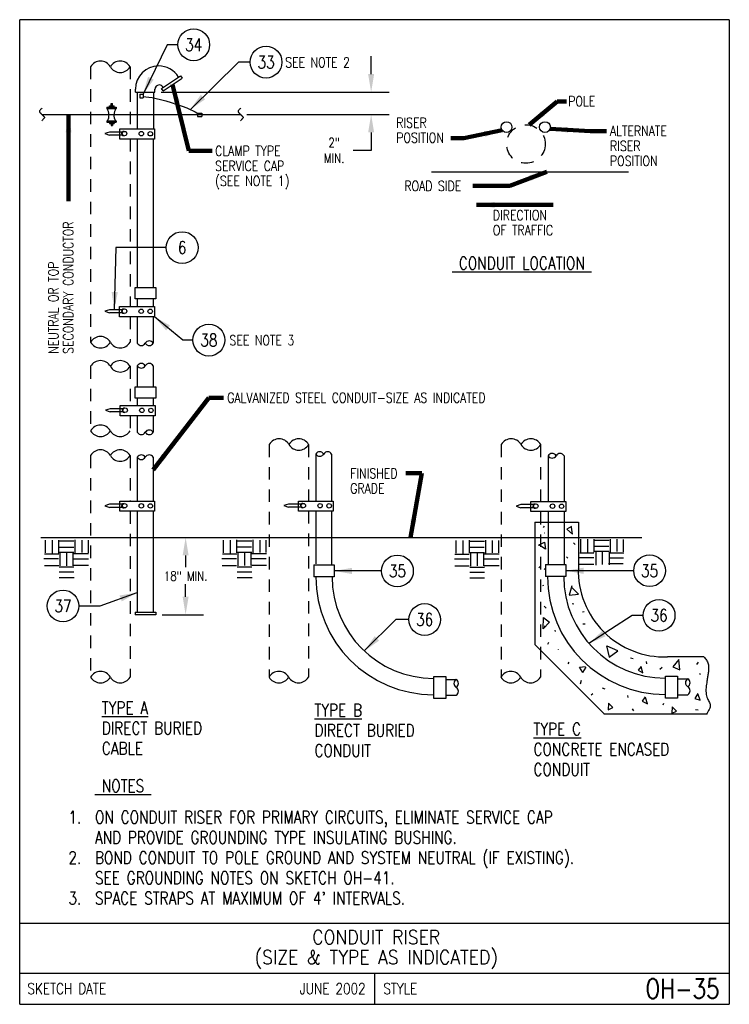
# Model space of a CAD drawing. Extents: x 0 to 7.1, y 0 to 9.85.
import ezdxf
from ezdxf.enums import TextEntityAlignment as Align

# ---------------------------------------------------------------- set-up
doc = ezdxf.new("R2010")
doc.units = 0
doc.header["$MEASUREMENT"] = 0
doc.linetypes.add('HIDDEN2', pattern=[0.1875, 0.125, -0.0625])
doc.layers.get('0').update_dxf_attribs({"color": 2, "linetype": 'CONTINUOUS'})
doc.layers.get('Defpoints').update_dxf_attribs({"linetype": 'CONTINUOUS'})
doc.layers.add('E-DETL', color=2, linetype='CONTINUOUS')
doc.layers.add('E-DETL-TEXT', color=3, linetype='CONTINUOUS')
doc.styles.add('ROMANS', font='ROMANS.SHX', dxfattribs={"width": 0.8, "height": 0.125})
doc.styles.get("Standard").update_dxf_attribs({"font": 'ROMANS.SHX', "width": 0.8, "height": 0.125})
doc.dimstyles.get("Standard").update_dxf_attribs({"dimtxt": 0.18, "dimasz": 0.18, "dimexe": 0.18, "dimexo": 0.0625, "dimgap": 0.09, "dimtad": 0, "dimtih": 1, "dimtoh": 1, "dimdec": 4, "dimzin": 0, "dimdsep": 46, "dimtxsty": 'Standard', "dimcen": 0.09, "dimadec": 0, "dimazin": 0, "dimtfac": 1, "dimtdec": 4, "dimtofl": 0, "dimtmove": 0, "dimatfit": 3, "dimfxl": 0, "dimtolj": 1, "dimtzin": 0, "dimarcsym": 0})

# ---------------------------------------------------------------- blocks, each defined once
blk = doc.blocks.new('*X0')
for p, q in [((6.256063, 5.658628), (6.253042, 5.657957)), ((6.254989, 5.306617), (6.248211, 5.291304)), ((6.244271, 5.12901), (6.240421, 5.139597)), ((6.25197, 4.733438), (6.252933, 4.72285)), ((6.394402, 4.490897), (6.393439, 4.495709)), ((6.601954, 4.318619), (6.663237, 4.32522)), ((6.638022, 4.266593), (6.601954, 4.318619)), ((6.638022, 4.266593), (6.671483, 4.318083)), ((6.614787, 4.152109), (6.622486, 4.188683)), ((6.894464, 3.957705), (6.888683, 3.892961)), ((6.894464, 3.957705), (6.937931, 3.916084)), ((7.442433, 3.94133), (7.447245, 3.959617)), ((6.888683, 3.892961), (6.937931, 3.916084)), ((7.531559, 3.920169), (7.526042, 3.858291)), ((7.531559, 3.920169), (7.575026, 3.878548)), ((7.531786, 3.858261), (7.575026, 3.878548))]:
    blk.add_line(p, q)
blk = doc.blocks.new('BREAK')
at = {"color": 0, "linetype": 'Continuous'}
blk.add_lwpolyline([(0, 0.0625), (-0.0055, 0.057), (-0.0103, 0.0521), (-0.0144, 0.0479), (-0.0177, 0.0441), (-0.0205, 0.0408), (-0.0225, 0.0378), (-0.0239, 0.0351), (-0.0247, 0.0326), (-0.0249, 0.0302), (-0.0246, 0.0279), (-0.0238, 0.0257), (-0.0226, 0.0236), (-0.0211, 0.0216), (-0.0194, 0.0196), (-0.0176, 0.0176), (-0.0156, 0.0156), (-0.0137, 0.0137), (-0.0117, 0.0117), (-0.0098, 0.0098), (-0.0078, 0.0078), (-0.0059, 0.0059), (-0.0039, 0.0039), (-0.002, 0.002), (0, 0), (0.002, -0.002), (0.0039, -0.0039), (0.0059, -0.0059), (0.0078, -0.0078), (0.0098, -0.0098), (0.0117, -0.0117), (0.0137, -0.0137), (0.0156, -0.0156), (0.0176, -0.0176), (0.0194, -0.0196), (0.0211, -0.0216), (0.0226, -0.0236), (0.0238, -0.0257), (0.0246, -0.0279), (0.0249, -0.0302), (0.0247, -0.0326), (0.0239, -0.0351), (0.0225, -0.0378), (0.0205, -0.0408), (0.0177, -0.0441), (0.0144, -0.0479), (0.0103, -0.0521), (0.0055, -0.057), (0, -0.0625)], dxfattribs=at)
blk = doc.blocks.new('*D2')
at = {"layer": 'Defpoints', "color": 0}
for p in [(1.3531, 9.1236), (2.2111, 8.9006), (3.5181, 8.9006)]:
    blk.add_point(p, dxfattribs=at)
at = {"layer": 'E-DETL-TEXT'}
for p, q in [((3.5181, 9.3036), (3.5181, 9.4836)), ((1.4156, 9.1236), (3.6981, 9.1236)), ((2.2736, 8.9006), (3.6981, 8.9006)), ((3.5181, 8.7206), (3.5181, 8.5406)), ((3.5181, 8.5406), (3.3381, 8.5406))]:
    blk.add_line(p, q, dxfattribs=at)
for points in [[(3.4881, 9.3036), (3.5481, 9.3036), (3.5181, 9.1236)], [(3.4881, 8.7206), (3.5481, 8.7206), (3.5181, 8.9006)]]:
    blk.add_solid(points, dxfattribs=at)
at = {"layer": 'E-DETL-TEXT', "insert": (3.1481, 8.5406), "char_height": 0.09375, "attachment_point": 5, "style": 'ROMANS'}
blk.add_mtext('\\A1;2"\\PMIN.', dxfattribs=at)

msp = doc.modelspace()

# ---------------------------------------------------------------- linework, layer by layer
at = {"layer": 'E-DETL'}
for p, q in [((7.1036, 9.8484), (0, 9.8484)), ((0, 0), (0, 9.8484)), ((7.1036, 9.8484), (7.1036, 0)), ((0.8718, 8.9747), (0.8718, 8.9587)), ((0.8718, 8.9747), (0.9665, 8.9747)), ((0.8987, 8.9877), (0.9445, 8.9877)), ((0.8987, 8.9747), (0.8987, 8.9877)), ((0.9146, 8.9877), (0.9146, 9.0085)), ((0.9146, 9.0085), (0.929, 9.0085)), ((0.929, 8.9877), (0.929, 9.0085)), ((0.9445, 8.9747), (0.9445, 8.9877)), ((0.9665, 8.9747), (0.9665, 8.9587)), ((0.2224, 8.9006), (2.2111, 8.9006)), ((0.8718, 8.9587), (0.9665, 8.9587)), ((1.7815, 8.9143), (1.7815, 8.8789)), ((1.7815, 8.9143), (1.8232, 8.9143)), ((1.7815, 8.8789), (1.8232, 8.8789)), ((1.8232, 8.9143), (1.8232, 8.8789)), ((0.8725, 8.8362), (0.8725, 8.8234)), ((0.8725, 8.8362), (0.9674, 8.8362)), ((0.8725, 8.8234), (0.9674, 8.8234)), ((0.8987, 8.8234), (0.8987, 8.8105)), ((0.8987, 8.8105), (0.9445, 8.8105)), ((0.9146, 8.8105), (0.9146, 8.7897)), ((0.9146, 8.7897), (0.929, 8.7897)), ((0.929, 8.8105), (0.929, 8.7897)), ((0.9445, 8.8234), (0.9445, 8.8105)), ((0.9674, 8.8362), (0.9674, 8.8234)), ((4.1212, 8.3283), (6.0953, 8.3283)), ((5.1578, 4.8233), (5.1578, 3.5979)), ((5.1578, 4.8233), (5.5924, 4.8233)), ((5.2511, 4.783), (5.2386, 4.7707)), ((5.5233, 4.7779), (5.4756, 4.7516)), ((5.4756, 4.7516), (5.5347, 4.702)), ((5.5347, 4.702), (5.5248, 4.7736)), ((5.5924, 4.8233), (5.5924, 4.3647)), ((0.2122, 4.6699), (6.2292, 4.6699)), ((0.2557, 4.6424), (0.2557, 4.5147)), ((0.3267, 4.6425), (0.3267, 4.5107)), ((0.3898, 4.643), (0.3898, 4.5137)), ((0.3967, 4.6345), (0.5435, 4.6345)), ((0.553, 4.6442), (0.553, 4.513)), ((0.6213, 4.6423), (0.6213, 4.5186)), ((0.6842, 4.6409), (0.6842, 4.5168)), ((1.546, 4.6696), (1.9307, 4.6696)), ((2.0369, 4.6437), (2.0369, 4.5161)), ((2.108, 4.6438), (2.108, 4.5121)), ((2.1711, 4.6443), (2.1711, 4.515)), ((2.178, 4.6359), (2.3248, 4.6359)), ((2.3343, 4.6455), (2.3343, 4.5143)), ((2.4026, 4.6436), (2.4026, 4.5199)), ((2.4655, 4.6422), (2.4655, 4.5181)), ((4.3647, 4.6404), (4.3647, 4.5127)), ((4.4358, 4.6405), (4.4358, 4.5087)), ((4.4989, 4.641), (4.4989, 4.5117)), ((4.5058, 4.6325), (4.6526, 4.6325)), ((4.6621, 4.6422), (4.6621, 4.511)), ((4.7304, 4.6403), (4.7304, 4.5166)), ((4.7933, 4.6389), (4.7933, 4.5148)), ((5.6132, 4.6517), (5.6132, 4.524)), ((5.6842, 4.6518), (5.6842, 4.5201)), ((5.7474, 4.6523), (5.7474, 4.523)), ((5.7542, 4.6439), (5.901, 4.6439)), ((5.9105, 4.6535), (5.9105, 4.5223)), ((5.9788, 4.6516), (5.9788, 4.5279)), ((6.0417, 4.6502), (6.0417, 4.5261)), ((0.3955, 4.573), (0.5407, 4.573)), ((2.1768, 4.5743), (2.3219, 4.5743)), ((4.5046, 4.571), (4.6497, 4.571)), ((5.1941, 4.5939), (5.2541, 4.6218)), ((5.2619, 4.5531), (5.1959, 4.5947)), ((5.2541, 4.6218), (5.2619, 4.5531)), ((5.5439, 4.6167), (5.5618, 4.5998)), ((5.753, 4.5823), (5.8982, 4.5823)), ((5.7538, 4.5312), (5.901, 4.5312)), ((0.2433, 4.4582), (0.3899, 4.4582)), ((0.2484, 4.5052), (0.3908, 4.5052)), ((0.3963, 4.5219), (0.5435, 4.5219)), ((0.4026, 4.5135), (0.4026, 4.3858)), ((0.4698, 4.5146), (0.4698, 4.3874)), ((0.5337, 4.5172), (0.5337, 4.3873)), ((0.5391, 4.4563), (0.6877, 4.4563)), ((0.5424, 4.5079), (0.6901, 4.5079)), ((2.0246, 4.4595), (2.1712, 4.4595)), ((2.0297, 4.5066), (2.1721, 4.5066)), ((2.1775, 4.5232), (2.3248, 4.5232)), ((2.1839, 4.5148), (2.1839, 4.3871)), ((2.2511, 4.516), (2.2511, 4.3888)), ((2.315, 4.5185), (2.315, 4.3887)), ((2.3204, 4.4576), (2.469, 4.4576)), ((2.3236, 4.5092), (2.4714, 4.5092)), ((4.3524, 4.4562), (4.499, 4.4562)), ((4.3575, 4.5032), (4.4999, 4.5032)), ((4.5053, 4.5199), (4.6526, 4.5199)), ((4.5117, 4.5115), (4.5117, 4.3838)), ((4.5789, 4.5126), (4.5789, 4.3854)), ((4.6428, 4.5152), (4.6428, 4.3853)), ((4.6482, 4.4543), (4.7968, 4.4543)), ((4.6514, 4.5059), (4.7992, 4.5059)), ((5.4735, 4.4772), (5.4887, 4.4619)), ((5.6009, 4.4675), (5.7475, 4.4675)), ((5.6059, 4.5146), (5.7483, 4.5146)), ((5.7664, 4.5231), (5.7664, 4.3918)), ((5.8324, 4.5295), (5.8324, 4.3975)), ((5.8966, 4.4656), (6.0452, 4.4656)), ((5.8999, 4.5172), (6.0476, 4.5172)), ((5.9018, 4.5231), (5.9018, 4.3955)), ((0.2472, 4.3886), (0.3903, 4.3886)), ((0.3969, 4.3743), (0.5428, 4.3743)), ((0.5411, 4.3923), (0.6902, 4.3923)), ((2.0285, 4.3899), (2.1715, 4.3899)), ((2.1782, 4.3756), (2.324, 4.3756)), ((2.3224, 4.3936), (2.4715, 4.3936)), ((4.3563, 4.3866), (4.4993, 4.3866)), ((4.506, 4.3723), (4.6518, 4.3723)), ((4.6502, 4.3903), (4.7993, 4.3903)), ((5.2105, 4.3785), (5.1959, 4.367)), ((5.5997, 4.4009), (5.7464, 4.4009)), ((5.8953, 4.4075), (6.0419, 4.4075)), ((0.3954, 4.2675), (0.545, 4.2675)), ((0.3956, 4.3244), (0.5422, 4.3244)), ((2.1767, 4.2688), (2.3263, 4.2688)), ((2.1769, 4.3258), (2.3235, 4.3258)), ((4.5045, 4.2655), (4.6541, 4.2655)), ((4.5047, 4.3224), (4.6513, 4.3224)), ((5.5284, 4.1843), (5.4992, 4.0912)), ((5.595, 4.1036), (5.5263, 4.1706)), ((5.4992, 4.0912), (5.595, 4.1036)), ((5.2487, 3.9818), (5.2717, 3.9627)), ((5.5299, 4.0097), (5.5466, 4.0046)), ((5.2386, 3.7546), (5.2428, 3.8681)), ((5.2448, 3.8699), (5.3042, 3.8214)), ((5.6353, 3.9265), (5.6499, 3.9292)), ((5.3042, 3.8214), (5.2386, 3.7546)), ((5.6389, 3.8064), (5.6594, 3.8064)), ((5.356, 3.741), (5.3615, 3.7282)), ((5.8517, 2.904), (5.1578, 3.5979)), ((5.2923, 3.6173), (5.2825, 3.5979)), ((5.8744, 3.5869), (5.9024, 3.4737)), ((5.989, 3.537), (5.8809, 3.581)), ((5.9024, 3.4737), (5.989, 3.537)), ((6.1421, 3.4555), (6.1158, 3.4609)), ((6.8489, 3.475), (6.4851, 3.475)), ((6.5967, 3.4493), (6.5388, 3.3766)), ((6.6087, 3.3453), (6.5979, 3.4493)), ((5.4908, 3.4064), (5.5018, 3.4228)), ((6.2212, 3.3788), (6.1896, 3.3407)), ((6.2382, 3.3152), (6.2203, 3.3758)), ((6.2728, 3.4281), (6.2749, 3.4061)), ((6.4316, 3.3678), (6.4066, 3.3477)), ((6.5388, 3.3766), (6.6087, 3.3453)), ((6.7928, 3.423), (6.7737, 3.4002)), ((6.1896, 3.3407), (6.2382, 3.3152)), ((6.8036, 3.3136), (6.8113, 3.2981)), ((5.8293, 3.1647), (5.8573, 3.154)), ((5.736, 3.1042), (5.7201, 3.092)), ((6.083, 3.0902), (6.0869, 3.0695)), ((6.2617, 3.0767), (6.2323, 3.0328)), ((6.2843, 3.0058), (6.263, 3.0682)), ((6.7871, 3.1095), (6.7597, 3.0588)), ((6.7597, 3.0588), (6.8134, 3.0432)), ((6.8134, 3.0432), (6.7904, 3.0996)), ((6.1295, 2.955), (6.1441, 2.9367)), ((6.2323, 3.0328), (6.2843, 3.0058)), ((5.8475, 2.904), (6.882, 2.904)), ((6.7638, 2.9477), (6.7916, 2.9445)), ((0, 0.8125), (7.1036, 0.8125)), ((0, 0.3125), (7.1036, 0.3125)), ((3.5518, 0.3125), (3.5518, 0)), ((0, 0), (7.1036, 0))]:
    msp.add_line(p, q, dxfattribs=at)
at = {"layer": 'E-DETL', "linetype": 'HIDDEN2'}
for p, q in [((0.7104, 9.3776), (0.7104, 6.6224)), ((1.105, 9.3776), (1.105, 8.7552)), ((1.105, 8.6538), (1.105, 6.9792)), ((1.105, 6.8778), (1.105, 6.6224)), ((0.7104, 6.3813), (0.7104, 5.7366)), ((1.105, 6.3813), (1.105, 5.9883)), ((1.105, 5.8868), (1.105, 5.7366)), ((2.4976, 5.5993), (2.4976, 3.2731)), ((2.8906, 5.5993), (2.8906, 5.0341)), ((4.8209, 5.5993), (4.8209, 3.2731)), ((5.2124, 5.5993), (5.2124, 5.0261)), ((0.7104, 5.4886), (0.7104, 3.2731)), ((1.105, 5.4886), (1.105, 5.0326)), ((1.105, 4.9312), (1.105, 3.2731)), ((2.8906, 4.9327), (2.8906, 3.2731)), ((5.2124, 4.9242), (5.2124, 3.2731))]:
    msp.add_line(p, q, dxfattribs=at)
at = {"layer": 'E-DETL', "color": 4}
for p, q in [((1.4199, 9.1604), (1.6092, 9.2881)), ((1.4367, 9.1355), (1.626, 9.2632)), ((1.6092, 9.2881), (1.626, 9.2632)), ((1.4367, 9.1355), (1.4199, 9.1604)), ((1.1579, 9.1236), (1.3531, 9.1236)), ((1.159, 9.1234), (1.159, 9.1546)), ((1.1783, 8.7549), (1.1783, 9.1203)), ((1.2026, 9.1028), (1.2026, 9.0655)), ((1.2026, 9.1028), (1.2352, 9.1028)), ((1.2026, 9.0655), (1.2352, 9.0655)), ((1.2352, 9.1028), (1.2352, 9.0655)), ((1.338, 9.1236), (1.338, 8.7548)), ((1.3531, 9.1236), (1.3531, 9.1531)), ((0.8998, 8.7238), (0.8533, 8.7091)), ((0.8533, 8.7091), (0.9003, 8.6927)), ((1.0241, 8.7238), (0.8998, 8.7238)), ((1.0246, 8.6927), (0.9003, 8.6927)), ((1.0014, 8.6538), (1.0014, 8.7552)), ((1.0014, 8.7552), (1.3492, 8.7552)), ((1.3492, 8.7552), (1.3492, 8.6538)), ((1.3492, 8.6538), (1.0014, 8.6538)), ((1.1776, 8.6542), (1.1776, 7.17)), ((1.3373, 8.654), (1.3373, 7.17)), ((1.1569, 7.0562), (1.1569, 7.17)), ((1.1569, 7.17), (1.3633, 7.17)), ((1.3633, 7.17), (1.3633, 7.0562)), ((1.3633, 7.0562), (1.1569, 7.0562)), ((1.1776, 7.0562), (1.1776, 6.9792)), ((1.3373, 7.0558), (1.3373, 6.9792)), ((0.8991, 6.9478), (0.8526, 6.9331)), ((0.8526, 6.9331), (0.8996, 6.9167)), ((1.0234, 6.9478), (0.8991, 6.9478)), ((1.0238, 6.9167), (0.8996, 6.9167)), ((1.0007, 6.8778), (1.0007, 6.9792)), ((1.0007, 6.9792), (1.3485, 6.9792)), ((1.3485, 6.9792), (1.3485, 6.8778)), ((1.3485, 6.8778), (1.0007, 6.8778)), ((1.1776, 6.8778), (1.1776, 6.6125)), ((1.3373, 6.8778), (1.3373, 6.6125)), ((1.1776, 6.3874), (1.1776, 6.1755)), ((1.3373, 6.3874), (1.3373, 6.1755)), ((1.1569, 6.0617), (1.1569, 6.1755)), ((1.1569, 6.1755), (1.3633, 6.1755)), ((1.3633, 6.1755), (1.3633, 6.0617)), ((1.3633, 6.0617), (1.1569, 6.0617)), ((1.1776, 6.0617), (1.1776, 5.9883)), ((1.3373, 6.0617), (1.3373, 5.9883)), ((0.9058, 5.9569), (0.8592, 5.9422)), ((0.8592, 5.9422), (0.9062, 5.9258)), ((1.03, 5.9569), (0.9058, 5.9569)), ((1.0305, 5.9258), (0.9062, 5.9258)), ((1.0074, 5.8868), (1.0074, 5.9883)), ((1.0074, 5.9883), (1.3552, 5.9883)), ((1.3552, 5.9883), (1.3552, 5.8868)), ((1.3552, 5.8868), (1.0074, 5.8868)), ((1.1776, 5.8874), (1.1776, 5.7211)), ((1.3373, 5.8874), (1.3373, 5.7211)), ((1.1776, 5.4723), (1.1776, 5.0333)), ((1.3373, 5.4723), (1.3373, 5.0319)), ((2.9633, 5.5042), (2.9633, 5.0323)), ((3.123, 5.5042), (3.123, 5.0334)), ((5.2896, 5.4862), (5.2896, 5.0278)), ((5.4493, 5.4862), (5.4493, 5.0293)), ((1.0022, 4.9312), (1.0022, 5.0326)), ((1.0022, 5.0326), (1.35, 5.0326)), ((1.35, 5.0326), (1.35, 4.9312)), ((2.7914, 4.9327), (2.7914, 5.0341)), ((2.7914, 5.0341), (3.1392, 5.0341)), ((3.1392, 5.0341), (3.1392, 4.9327)), ((5.1183, 4.9281), (5.1183, 5.0295)), ((5.1183, 5.0295), (5.4661, 5.0295)), ((5.4661, 5.0295), (5.4661, 4.9281)), ((0.9006, 5.0013), (0.854, 4.9865)), ((0.854, 4.9865), (0.901, 4.9701)), ((1.0248, 5.0013), (0.9006, 5.0013)), ((1.0253, 4.9701), (0.901, 4.9701)), ((1.35, 4.9312), (1.0022, 4.9312)), ((1.1776, 4.9319), (1.1776, 3.9223)), ((1.3373, 4.9334), (1.3373, 3.9246)), ((2.6898, 5.0027), (2.6433, 4.988)), ((2.6433, 4.988), (2.6903, 4.9716)), ((2.8141, 5.0027), (2.6898, 5.0027)), ((2.8146, 4.9716), (2.6903, 4.9716)), ((3.1392, 4.9327), (2.7914, 4.9327)), ((2.9633, 4.9317), (2.9633, 4.4073)), ((3.123, 4.9345), (3.123, 4.395)), ((5.0167, 4.9981), (4.9702, 4.9834)), ((4.9702, 4.9834), (5.0172, 4.967)), ((5.141, 4.9981), (5.0167, 4.9981)), ((5.1415, 4.967), (5.0172, 4.967)), ((5.4661, 4.9281), (5.1183, 4.9281)), ((5.2896, 4.9293), (5.2896, 4.3988)), ((5.4493, 4.9272), (5.4493, 4.3988)), ((2.9443, 4.3961), (2.9443, 4.2767)), ((2.9443, 4.3961), (3.1494, 4.3961)), ((3.1494, 4.3961), (3.1494, 4.2767)), ((5.2633, 4.3988), (5.2633, 4.2794)), ((5.2633, 4.3988), (5.4683, 4.3988)), ((5.4683, 4.3988), (5.4683, 4.2794)), ((3.1494, 4.2767), (2.9443, 4.2767)), ((5.4683, 4.2794), (5.2633, 4.2794)), ((1.1554, 3.9223), (1.1554, 3.897)), ((1.1554, 3.9223), (1.3637, 3.9223)), ((1.3637, 3.897), (1.1554, 3.897)), ((1.3637, 3.9223), (1.3637, 3.897)), ((4.1465, 3.0578), (4.1465, 3.2801)), ((4.1465, 3.2801), (4.2673, 3.2801)), ((4.2673, 3.2801), (4.2673, 3.0578)), ((4.2673, 3.2503), (4.3694, 3.2503)), ((6.4655, 3.0605), (6.4655, 3.2828)), ((6.4655, 3.2828), (6.5862, 3.2828)), ((6.5862, 3.2828), (6.5862, 3.0605)), ((6.5862, 3.2567), (6.6881, 3.2567)), ((4.2673, 3.0578), (4.1465, 3.0578)), ((4.268, 3.0905), (4.3694, 3.0905)), ((6.5862, 3.0605), (6.4655, 3.0605)), ((6.5866, 3.097), (6.6881, 3.097))]:
    msp.add_line(p, q, dxfattribs=at)
at = {"layer": 'E-DETL'}
for points in [[(1.2341, 9.0811), (1.263, 9.0779), (1.2935, 9.074), (1.3272, 9.0685), (1.3655, 9.0608), (1.4101, 9.05), (1.4616, 9.0359), (1.5172, 9.0192), (1.5733, 9.0012), (1.6261, 8.983), (1.6719, 8.966), (1.7079, 8.9511), (1.7354, 8.9381), (1.7565, 8.9264), (1.7733, 8.9157), (1.788, 8.9054)], [(6.8489, 3.475), (6.8557, 3.4672), (6.8624, 3.4595), (6.8688, 3.4515), (6.8748, 3.4433), (6.8801, 3.4345), (6.8847, 3.4252), (6.8886, 3.4153), (6.8916, 3.405), (6.8939, 3.3942), (6.8954, 3.3831), (6.8963, 3.3718), (6.8964, 3.3603), (6.8961, 3.3488), (6.8953, 3.3374), (6.8942, 3.3262), (6.8928, 3.3153), (6.8913, 3.3048), (6.8897, 3.2944), (6.8881, 3.2842), (6.8865, 3.2742), (6.885, 3.2642), (6.8835, 3.2539), (6.8819, 3.2429), (6.8801, 3.2308), (6.878, 3.2171), (6.8757, 3.2017), (6.8733, 3.185), (6.8712, 3.1674), (6.8698, 3.1497), (6.8694, 3.1324), (6.8702, 3.1159), (6.8722, 3.1003), (6.8752, 3.0858), (6.8791, 3.0724), (6.8836, 3.06), (6.8887, 3.0487), (6.894, 3.0383), (6.8992, 3.0285), (6.9039, 3.0192), (6.9078, 3.0102), (6.9106, 3.0011), (6.9121, 2.9919), (6.9122, 2.9823), (6.9108, 2.9723), (6.9077, 2.9617), (6.9029, 2.9503), (6.8968, 2.9384), (6.8897, 2.9261), (6.8821, 2.9136), (6.8744, 2.9011)]]:
    msp.add_lwpolyline(points, dxfattribs=at)
at = {"layer": 'E-DETL', "color": 4}
for centre, radius in [((4.8732, 8.7737), 0.0543), ((5.2584, 8.7741), 0.0543), ((1.0497, 8.7093), 0.0223), ((1.2173, 8.7079), 0.0223), ((1.3075, 8.7074), 0.0223), ((1.049, 6.9333), 0.0223), ((1.2166, 6.932), 0.0223), ((1.3068, 6.9314), 0.0223), ((1.0557, 5.9423), 0.0223), ((1.2233, 5.941), 0.0223), ((1.3135, 5.9404), 0.0223), ((1.0505, 4.9867), 0.0223), ((1.2181, 4.9854), 0.0223), ((1.3083, 4.9848), 0.0223), ((2.8397, 4.9881), 0.0223), ((3.0073, 4.9868), 0.0223), ((3.0975, 4.9862), 0.0223), ((5.1666, 4.9836), 0.0223), ((5.3342, 4.9822), 0.0223), ((5.4244, 4.9817), 0.0223)]:
    msp.add_circle(centre, radius, dxfattribs=at)
at = {"layer": 'E-DETL', "linetype": 'HIDDEN2'}
msp.add_circle((5.0675, 8.6048), 0.1931, dxfattribs=at)
at = {"layer": 'E-DETL'}
for centre, radius, start, end in [((0.809, 9.3206), 0.1139, 30, 150), ((1.0063, 9.3206), 0.1139, 30, 150), ((1.0063, 9.4345), 0.1139, 210, 330), ((0.7789, 8.8952), 0.1159, 329.39689, 33.22859), ((1.0593, 8.8952), 0.1159, 146.77141, 210.60311), ((0.809, 6.5655), 0.1139, 30, 150), ((0.809, 6.6794), 0.1139, 210, 330), ((1.0063, 6.6794), 0.1139, 210, 330), ((0.809, 6.3243), 0.1139, 30, 150), ((1.0063, 6.3243), 0.1139, 30, 150), ((1.0063, 6.4382), 0.1139, 210, 330), ((0.809, 5.6796), 0.1139, 30, 150), ((0.809, 5.7936), 0.1139, 210, 330), ((1.0063, 5.7936), 0.1139, 210, 330), ((2.5962, 5.5424), 0.1139, 30, 150), ((2.7935, 5.5424), 0.1139, 30, 150), ((4.9196, 5.5424), 0.1139, 30, 150), ((5.1169, 5.5424), 0.1139, 30, 150), ((0.809, 5.4316), 0.1139, 30, 150), ((1.0063, 5.4316), 0.1139, 30, 150), ((2.7935, 5.6563), 0.1139, 210, 330), ((5.1169, 5.6563), 0.1139, 210, 330), ((1.0063, 5.5455), 0.1139, 210, 330), ((6.4552, 4.3376), 0.8632, 178.201, 271.98864), ((0.809, 3.2161), 0.1139, 30, 150), ((0.809, 3.33), 0.1139, 210, 330), ((1.0063, 3.33), 0.1139, 210, 330), ((2.5947, 3.2161), 0.1139, 30, 150), ((2.5947, 3.33), 0.1139, 210, 330), ((2.792, 3.33), 0.1139, 210, 330), ((4.9164, 3.2161), 0.1139, 30, 150), ((4.9164, 3.33), 0.1139, 210, 330), ((5.1137, 3.33), 0.1139, 210, 330)]:
    msp.add_arc(centre, radius, start, end, dxfattribs=at)
at = {"layer": 'E-DETL', "color": 4}
for centre, radius, start, end in [((1.391, 9.1543), 0.2317, 90, 180), ((1.391, 9.1543), 0.2317, 31.363, 90), ((1.3971, 9.1514), 0.0438, 90, 180), ((1.3971, 9.1514), 0.0438, 25.934, 90), ((1.0421, 8.7089), 0.0223, 80.57, 278.163), ((1.0413, 6.9329), 0.0223, 80.57, 278.163), ((1.2175, 6.6356), 0.0461, 210, 330), ((1.2974, 6.5895), 0.0461, 30, 150), ((1.2974, 6.6356), 0.0461, 210, 330), ((1.2175, 6.3643), 0.0461, 30, 150), ((1.2974, 6.3643), 0.0461, 30, 150), ((1.2175, 6.4104), 0.0461, 210, 330), ((1.048, 5.942), 0.0223, 80.57, 278.163), ((1.2175, 5.7441), 0.0461, 210, 330), ((1.2974, 5.698), 0.0461, 30, 150), ((1.2974, 5.7441), 0.0461, 210, 330), ((3.0032, 5.4812), 0.0461, 30, 150), ((3.0831, 5.4812), 0.0461, 30, 150), ((1.2175, 5.4493), 0.0461, 30, 150), ((1.2175, 5.4954), 0.0461, 210, 330), ((1.2974, 5.4493), 0.0461, 30, 150), ((3.0032, 5.5273), 0.0461, 210, 330), ((5.3295, 5.4632), 0.0461, 30, 150), ((5.3295, 5.5093), 0.0461, 210, 330), ((5.4094, 5.4632), 0.0461, 30, 150), ((1.0428, 4.9863), 0.0223, 80.57, 278.163), ((2.832, 4.9878), 0.0223, 80.57, 278.163), ((5.1589, 4.9832), 0.0223, 80.57, 278.164), ((4.1437, 4.2767), 1.18, 180, 270), ((4.1437, 4.2767), 1.0164, 180, 270), ((6.4626, 4.2794), 1.18, 180, 270), ((6.4626, 4.2794), 1.0164, 180, 270), ((4.3925, 3.2103), 0.0461, 120, 240), ((4.3464, 3.2103), 0.0461, 300, 60), ((6.7111, 3.2168), 0.0461, 120, 240), ((6.665, 3.2168), 0.0461, 300, 60), ((4.3464, 3.1305), 0.0461, 300, 60), ((6.665, 3.1369), 0.0461, 300, 60)]:
    msp.add_arc(centre, radius, start, end, dxfattribs=at)
at = {"layer": 'E-DETL-TEXT'}
for p, q in [((1.4765, 9.5975), (1.2352, 9.1028)), ((1.5831, 9.5975), (1.4765, 9.5975)), ((2.1911, 9.4238), (1.7083, 8.9509)), ((2.3073, 9.4238), (2.1911, 9.4238)), ((0.9633, 7.5686), (0.9467, 6.9478)), ((1.4675, 7.5686), (0.9633, 7.5686)), ((1.6342, 6.6435), (1.3485, 6.8778)), ((1.7348, 6.6435), (1.6342, 6.6435)), ((1.3998, 4.6699), (1.8412, 4.6699)), ((1.6612, 4.4899), (1.6612, 4.3725)), ((3.6225, 4.3347), (3.1494, 4.3347)), ((6.1467, 4.3365), (5.4683, 4.3365)), ((1.6612, 4.077), (1.6612, 4.2007)), ((0.8047, 3.9847), (1.1776, 4.1195)), ((0.5927, 3.9847), (0.8047, 3.9847)), ((1.4262, 3.897), (1.8412, 3.897)), ((3.7641, 3.8484), (3.45, 3.5339)), ((3.8948, 3.8484), (3.7641, 3.8484)), ((6.1301, 3.8905), (5.6982, 3.6096)), ((6.2418, 3.8905), (6.1301, 3.8905))]:
    msp.add_line(p, q, dxfattribs=at)
for centre in [(1.7421, 9.5975), (2.4663, 9.4238), (1.6265, 7.5686), (1.8938, 6.6435), (3.7815, 4.3347), (6.3057, 4.3365), (0.4337, 3.9847), (6.4008, 3.8905), (4.0538, 3.8484)]:
    msp.add_circle(centre, 0.159, dxfattribs=at)
for points in [[(1.341, 9.2484), (1.2352, 9.1028), (1.2849, 9.2758)], [(1.8568, 9.0526), (1.7083, 8.9509), (1.8131, 9.0973)], [(0.9827, 7.1242), (0.9467, 6.9478), (0.9202, 7.1259)], [(1.4657, 6.7412), (1.3485, 6.8778), (1.5054, 6.7895)], [(1.6912, 4.4899), (1.6312, 4.4899), (1.6612, 4.6699)], [(3.3266, 4.3035), (3.1494, 4.3347), (3.3266, 4.366)], [(5.6455, 4.3052), (5.4683, 4.3365), (5.6455, 4.3677)], [(1.0002, 4.0887), (1.1776, 4.1195), (1.0215, 4.0299)], [(1.6912, 4.077), (1.6312, 4.077), (1.6612, 3.897)], [(3.5974, 3.6372), (3.45, 3.5339), (3.5532, 3.6814)], [(5.8638, 3.68), (5.6982, 3.6096), (5.8297, 3.7324)]]:
    msp.add_solid(points, dxfattribs=at)

# ---------------------------------------------------------------- block references
at = {"layer": 'E-DETL'}
for name, p in [('BREAK', (0.2224, 8.9006)), ('BREAK', (2.2111, 8.9006)), ('*X0', (-0.9995, -0.9464))]:
    msp.add_blockref(name, p, dxfattribs=at)

# ---------------------------------------------------------------- texts
at = {"layer": 'E-DETL-TEXT', "style": 'ROMANS', "width": 0.8}
for s, p in [('34', (1.7421, 9.5975)), ('33', (2.4663, 9.4238)), ('6', (1.6265, 7.5686)), ('38', (1.8938, 6.6435)), ('35', (3.7815, 4.3347)), ('35', (6.3057, 4.3365)), ('37', (0.4337, 3.9847)), ('36', (6.4008, 3.8905)), ('36', (4.0538, 3.8484))]:
    msp.add_text(s, height=0.125, dxfattribs=at).set_placement(p, align=Align.MIDDLE)
for s, height, p in [('SEE NOTE 2', 0.1, (2.6583, 9.3717)), ('POLE', 0.1, (5.4909, 8.9831)), ('RISER', 0.1, (3.7693, 8.7675)), ('ALTERNATE', 0.1, (5.9088, 8.6855)), ('POSITION', 0.1, (3.7693, 8.6175)), ('CLAMP TYPE', 0.1, (1.9567, 8.4856)), ('RISER', 0.1, (5.9088, 8.5355)), ('POSITION', 0.1, (5.9088, 8.3855)), ('SERVICE CAP', 0.1, (1.9567, 8.3356)), ('(SEE NOTE 1)', 0.1, (1.9567, 8.1856)), ('ROAD SIDE', 0.1, (3.8509, 8.1353)), ('DIRECTION', 0.1, (4.7364, 7.8432)), ('OF TRAFFIC', 0.1, (4.7364, 7.6932)), ('%%U CONDUIT LOCATION ', 0.125, (4.3278, 7.3502)), ('SEE NOTE 3', 0.1, (2.1004, 6.5918)), ('GALVANIZED STEEL CONDUIT-SIZE AS INDICATED', 0.1, (2.0778, 6.0173)), ('FINISHED', 0.1, (3.3089, 5.2603)), ('GRADE', 0.1, (3.3089, 5.1103)), ('%%UTYPE A', 0.125, (0.8225, 2.9025)), ('%%UTYPE B', 0.125, (2.9505, 2.8798)), ('DIRECT BURIED', 0.125, (0.8225, 2.7001)), ('DIRECT BURIED', 0.125, (2.9505, 2.6775)), ('%%UTYPE C', 0.125, (5.1434, 2.6908)), ('CABLE', 0.125, (0.8225, 2.4977)), ('CONDUIT', 0.125, (2.9505, 2.4751)), ('CONCRETE ENCASED', 0.125, (5.1434, 2.4884)), ('CONDUIT', 0.125, (5.1434, 2.286)), ('%%U NOTES ', 0.125, (0.7536, 2.1228)), ('ON CONDUIT RISER FOR PRIMARY CIRCUITS, ELIMINATE SERVICE CAP', 0.125, (0.7536, 1.8089)), ('AND PROVIDE GROUNDING TYPE INSULATING BUSHING.', 0.125, (0.7536, 1.6066)), ('BOND CONDUIT TO POLE GROUND AND SYSTEM NEUTRAL (IF EXISTING).', 0.125, (0.7536, 1.4042)), ('SEE GROUNDING NOTES ON SKETCH OH-41.', 0.125, (0.7536, 1.2018)), ("SPACE STRAPS AT MAXIMUM OF 4' INTERVALS.", 0.125, (0.7536, 0.9994))]:
    msp.add_text(s, height=height, dxfattribs=at).set_placement(p)
for s, p in [('SECONDARY CONDUCTOR', (0.537, 6.5062)), ('NEUTRAL OR TOP', (0.387, 6.5062))]:
    msp.add_text(s, height=0.1, rotation=90.00006, dxfattribs=at).set_placement(p)
for s, p in [('1.  ', (0.7536, 1.8089)), ('2.  ', (0.7536, 1.4042)), ('3.  ', (0.7536, 0.9994))]:
    msp.add_text(s, height=0.125, dxfattribs=at).set_placement(p, align=Align.RIGHT)
at = {"layer": 'E-DETL-TEXT', "style": 'ROMANS', "width": 0.9}
for s, p in [('CONDUIT RISER', (3.5688, 0.6031)), ('(SIZE & TYPE AS INDICATED)', (3.5688, 0.4031))]:
    msp.add_text(s, height=0.14, dxfattribs=at).set_placement(p, align=Align.CENTER)
at = {"layer": 'E-DETL-TEXT', "style": 'ROMANS', "width": 0.8}
for s, p in [('SKETCH DATE', (0.0773, 0.1563)), ('STYLE', (3.6406, 0.1563))]:
    msp.add_text(s, height=0.11, dxfattribs=at).set_placement(p, align=Align.MIDDLE_LEFT)
for s, height, p in [('JUNE 2002', 0.11, (3.463, 0.1563)), ('OH-35', 0.19685, (7.0055, 0.1563))]:
    msp.add_text(s, height=height, dxfattribs=at).set_placement(p, align=Align.MIDDLE_RIGHT)
at = {"layer": 'E-DETL-TEXT', "insert": (1.6612, 4.2834), "char_height": 0.09375, "attachment_point": 5, "style": 'ROMANS'}
msp.add_mtext('18" MIN.', dxfattribs=at)

# ---------------------------------------------------------------- dimensions: what is measured, and where the dimension line sits
at = {"layer": 'E-DETL-TEXT'}
dim = msp.add_linear_dim(base=(3.5181, 8.9006), p1=(1.3531, 9.1236), p2=(2.2111, 8.9006), angle=90, text='2"\\PMIN.', dimstyle='Standard', override={"dimtxt": 0.09375, "dimdec": 0, "dimlunit": 4, "dimtxsty": 'ROMANS', "dimclrd": 256, "dimclre": 256, "dimclrt": 256, "dimtdec": 0, "dimatfit": 1, "dimlwd": 65535, "dimlwe": 65535}, dxfattribs=at)
dim.commit()
dim.dimension.update_dxf_attribs({"geometry": '*D2', "text_midpoint": (3.1481, 8.5406), "dimtype": 160})

# ---------------------------------------------------------------- leaders
for points in [[(1.5313, 9.1994), (1.6945, 8.5351), (1.9264, 8.5351)], [(5.0993, 8.7953), (5.3805, 9.0307), (5.4744, 9.0307)], [(0.4898, 8.9006), (0.4898, 8.033)], [(5.3101, 8.7574), (5.7109, 8.7328), (5.8742, 8.7328)], [(4.8292, 8.7419), (4.4452, 8.6626), (4.3152, 8.6626)], [(5.2776, 8.3283), (4.9061, 8.1871), (4.5346, 8.1871)], [(4.574, 7.9959), (5.3395, 7.9959)], [(1.3373, 5.3461), (1.8935, 6.0672), (2.04, 6.0672)], [(3.9134, 4.6699), (4.0241, 5.3122), (3.8668, 5.3122)]]:
    msp.add_leader(points, dimstyle='Standard', override={"dimtxt": 0.09375, "dimdec": 0, "dimlunit": 4, "dimtxsty": 'ROMANS', "dimclrd": 256, "dimclre": 256, "dimclrt": 256, "dimtdec": 0, "dimatfit": 1, "dimlwd": 65535, "dimlwe": 65535}, dxfattribs=at)

doc.saveas('drawing.dxf')
